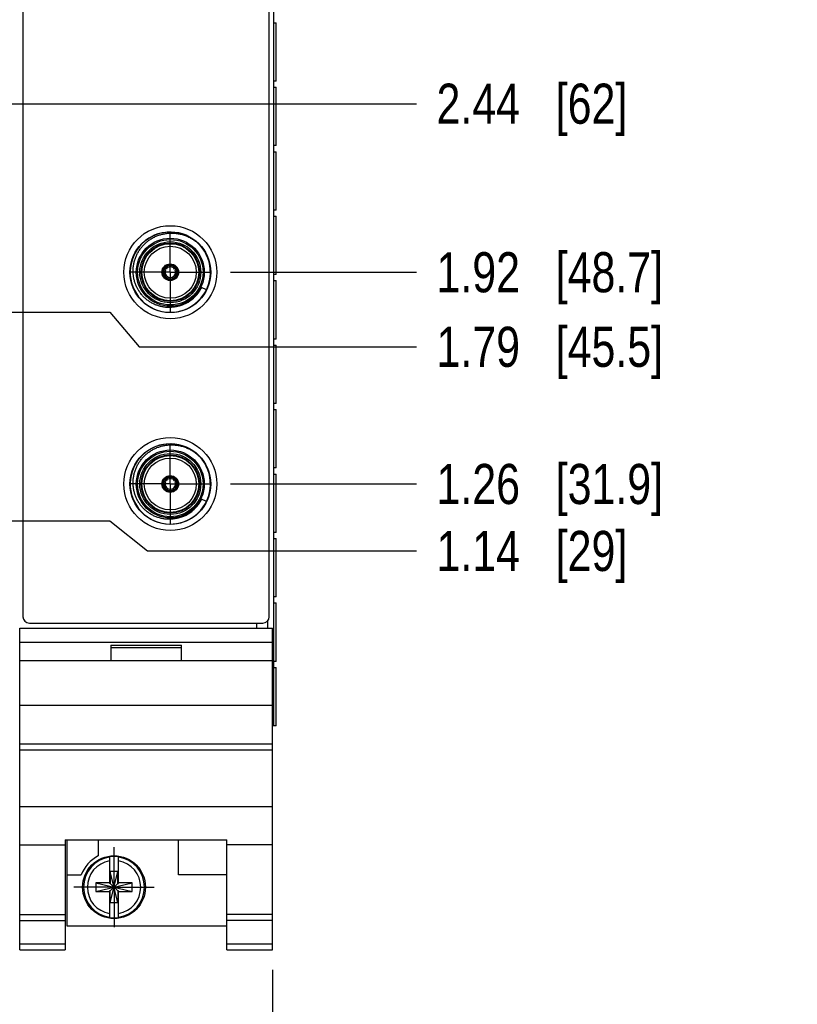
# Model space of a CAD drawing. Header units: inches. Extents: x 0 to 22, y 0 to 17.
# Tile 53 of 114: x 12 to 14.4, y 7 to 10.1. Entities that reach past the tile are written whole.
import ezdxf

# ---------------------------------------------------------------- set-up
doc = ezdxf.new("R2010")
doc.units = ezdxf.units.IN
doc.header["$LTSCALE"] = 1.21
doc.header["$MEASUREMENT"] = 0
doc.linetypes.add('CENTER', pattern=[0.6, 0.375, -0.075, 0.075, -0.075])
doc.layers.get('0').update_dxf_attribs({"linetype": 'CONTINUOUS'})
doc.layers.add('02___PRT_ALL_AXES', color=7, linetype='CONTINUOUS')
doc.layers.add('DIMENSIONS', color=7, linetype='CONTINUOUS')
doc.styles.get("Standard").update_dxf_attribs({"font": 'txt', "width": 0.8})
doc.dimstyles.new('DIMSTYLE_1', dxfattribs={"dimtxt": 0.125, "dimasz": 0.18, "dimexe": 0.125, "dimexo": 0.0625, "dimgap": 0.03125, "dimtad": 0, "dimtih": 1, "dimtoh": 1, "dimzin": 4, "dimdsep": 46, "dimtxsty": 'STANDARD', "dimblk": '_FILLED', "dimblk1": '_FILLED', "dimblk2": '_FILLED', "dimcen": 0.09, "dimadec": 0, "dimazin": 0, "dimtp": 0.01, "dimtm": 0.01, "dimtfac": 1, "dimtofl": 0, "dimtmove": 0, "dimatfit": 3, "dimldrblk": '_FILLED', "dimfxl": 1, "dimtolj": 1, "dimtzin": 4, "dimarcsym": 0})
doc.dimstyles.new('DIMSTYLE_2', dxfattribs={"dimtxt": 0.125, "dimasz": 0.18, "dimexe": 0.125, "dimexo": 0.0625, "dimgap": 0.0625, "dimtad": 0, "dimtih": 1, "dimtoh": 1, "dimzin": 4, "dimdsep": 46, "dimtxsty": 'STANDARD', "dimblk": '_FILLED', "dimblk1": '_FILLED', "dimblk2": '_FILLED', "dimcen": 0.09, "dimadec": 0, "dimazin": 0, "dimtp": 0.01, "dimtm": 0.01, "dimtfac": 1, "dimtofl": 0, "dimtmove": 0, "dimatfit": 3, "dimldrblk": '_FILLED', "dimfxl": 1, "dimtolj": 1, "dimtzin": 4, "dimarcsym": 0})

# ---------------------------------------------------------------- blocks, each defined once
blk = doc.blocks.new('_FILLED')
at = {"color": 0, "linetype": 'BYBLOCK'}
blk.add_solid([(0, 0), (-1, 0.174), (-1, -0.174)], dxfattribs=at)
blk = doc.blocks.new('*D8')
at = {"layer": 'DIMENSIONS', "color": 2, "linetype": 'CONTINUOUS'}
for p, q in [((7.1566, 7.0947), (7.1566, 5.3252)), ((12.7446, 7.0947), (12.7446, 5.3252)), ((7.1566, 5.4502), (9.2756, 5.4502)), ((12.7446, 5.4502), (10.6256, 5.4502))]:
    blk.add_line(p, q, dxfattribs=at)
at = {"layer": 'DIMENSIONS', "color": 2, "linetype": 'CONTINUOUS', "xscale": 0.18, "yscale": 0.18, "zscale": 0.18, "rotation": 180}
blk.add_blockref('_FILLED', (7.1566, 5.4502), dxfattribs=at)
at = {"layer": 'DIMENSIONS', "color": 2, "linetype": 'CONTINUOUS', "xscale": 0.18, "yscale": 0.18, "zscale": 0.18}
blk.add_blockref('_FILLED', (12.7446, 5.4502), dxfattribs=at)
at = {"layer": 'DIMENSIONS', "color": 2, "linetype": 'CONTINUOUS', "insert": (9.9506, 5.5127), "char_height": 0.125, "width": 1.225, "attachment_point": 2, "line_spacing_factor": 0.9}
blk.add_mtext('5.59{\\Ftxt.shx;\\W1.000000;\\H0.125000; }[141.9]', dxfattribs=at)
blk = doc.blocks.new('*D24')
at = {"layer": 'DIMENSIONS', "color": 2, "linetype": 'CONTINUOUS'}
blk.add_line((12.6137, 8.6089), (13.1938, 8.6089), dxfattribs=at)
at = {"layer": 'DIMENSIONS', "color": 2, "linetype": 'CONTINUOUS', "insert": (13.2563, 8.6714), "char_height": 0.125, "width": 1.125, "attachment_point": 1, "line_spacing_factor": 0.9}
blk.add_mtext('1.26{\\Ftxt.shx;\\W1.000000;\\H0.125000; }[31.9]', dxfattribs=at)
blk = doc.blocks.new('*D25')
at = {"layer": 'DIMENSIONS', "color": 2, "linetype": 'CONTINUOUS'}
blk.add_line((12.6137, 9.2689), (13.1938, 9.2689), dxfattribs=at)
at = {"layer": 'DIMENSIONS', "color": 2, "linetype": 'CONTINUOUS', "insert": (13.2563, 9.3314), "char_height": 0.125, "width": 1.125, "attachment_point": 1, "line_spacing_factor": 0.9}
blk.add_mtext('1.92{\\Ftxt.shx;\\W1.000000;\\H0.125000; }[48.7]', dxfattribs=at)
blk = doc.blocks.new('*D26')
at = {"layer": 'DIMENSIONS', "color": 2, "linetype": 'CONTINUOUS'}
blk.add_line((12.6137, 10.3964), (13.1938, 10.3964), dxfattribs=at)
at = {"layer": 'DIMENSIONS', "color": 2, "linetype": 'CONTINUOUS', "insert": (13.2563, 10.4589), "char_height": 0.125, "width": 1.125, "attachment_point": 1, "line_spacing_factor": 0.9}
blk.add_mtext('3.04{\\Ftxt.shx;\\W1.000000;\\H0.125000; }[77.3]', dxfattribs=at)
blk = doc.blocks.new('*D27')
at = {"layer": 'DIMENSIONS', "color": 2, "linetype": 'CONTINUOUS'}
blk.add_line((12.6137, 11.0584), (13.1938, 11.0584), dxfattribs=at)
at = {"layer": 'DIMENSIONS', "color": 2, "linetype": 'CONTINUOUS', "insert": (13.2563, 11.1209), "char_height": 0.125, "width": 1.125, "attachment_point": 1, "line_spacing_factor": 0.9}
blk.add_mtext('3.71{\\Ftxt.shx;\\W1.000000;\\H0.125000; }[94.1]', dxfattribs=at)
blk = doc.blocks.new('*D28')
at = {"layer": 'DIMENSIONS', "color": 2, "linetype": 'CONTINUOUS'}
blk.add_line((11.7342, 10.7861), (13.1938, 10.7861), dxfattribs=at)
at = {"layer": 'DIMENSIONS', "color": 2, "linetype": 'CONTINUOUS', "insert": (13.2563, 10.8486), "char_height": 0.125, "width": 1.125, "attachment_point": 1, "line_spacing_factor": 0.9}
blk.add_mtext('3.43{\\Ftxt.shx;\\W1.000000;\\H0.125000; }[87.2]', dxfattribs=at)
blk = doc.blocks.new('*D29')
at = {"layer": 'DIMENSIONS', "color": 2, "linetype": 'CONTINUOUS'}
for p, q in [((11.7342, 9.1442), (12.2373, 9.1442)), ((12.2373, 9.1442), (12.3294, 9.0365)), ((12.3294, 9.0365), (13.1938, 9.0365))]:
    blk.add_line(p, q, dxfattribs=at)
at = {"layer": 'DIMENSIONS', "color": 2, "linetype": 'CONTINUOUS', "insert": (13.2563, 9.099), "char_height": 0.125, "width": 1.125, "attachment_point": 1, "line_spacing_factor": 0.9}
blk.add_mtext('1.79{\\Ftxt.shx;\\W1.000000;\\H0.125000; }[45.5]', dxfattribs=at)
blk = doc.blocks.new('*D30')
at = {"layer": 'DIMENSIONS', "color": 2, "linetype": 'CONTINUOUS'}
blk.add_line((11.7342, 9.7942), (13.1938, 9.7942), dxfattribs=at)
at = {"layer": 'DIMENSIONS', "color": 2, "linetype": 'CONTINUOUS', "insert": (13.2563, 9.8567), "char_height": 0.125, "width": 0.925, "attachment_point": 1, "line_spacing_factor": 0.9}
blk.add_mtext('2.44{\\Ftxt.shx;\\W1.000000;\\H0.125000; }[62]', dxfattribs=at)
blk = doc.blocks.new('*D31')
at = {"layer": 'DIMENSIONS', "color": 2, "linetype": 'CONTINUOUS'}
for p, q in [((12.1619, 10.4271), (12.2875, 10.5685)), ((12.2875, 10.5685), (13.1938, 10.5685)), ((11.3361, 10.4271), (12.1619, 10.4271))]:
    blk.add_line(p, q, dxfattribs=at)
at = {"layer": 'DIMENSIONS', "color": 2, "linetype": 'CONTINUOUS', "insert": (13.2563, 10.631), "char_height": 0.125, "width": 1.125, "attachment_point": 1, "line_spacing_factor": 0.9}
blk.add_mtext('3.07{\\Ftxt.shx;\\W1.000000;\\H0.125000; }[78.1]', dxfattribs=at)
blk = doc.blocks.new('*D32')
at = {"layer": 'DIMENSIONS', "color": 2, "linetype": 'CONTINUOUS'}
for p, q in [((12.1745, 11.1271), (12.2959, 11.2801)), ((12.2959, 11.2801), (13.1938, 11.2801)), ((11.3361, 11.1271), (12.1745, 11.1271))]:
    blk.add_line(p, q, dxfattribs=at)
at = {"layer": 'DIMENSIONS', "color": 2, "linetype": 'CONTINUOUS', "insert": (13.2563, 11.3426), "char_height": 0.125, "width": 1.125, "attachment_point": 1, "line_spacing_factor": 0.9}
blk.add_mtext('3.77{\\Ftxt.shx;\\W1.000000;\\H0.125000; }[95.9]', dxfattribs=at)
blk = doc.blocks.new('*D33')
at = {"layer": 'DIMENSIONS', "color": 2, "linetype": 'CONTINUOUS'}
for p, q in [((11.7342, 8.4942), (12.2373, 8.4942)), ((12.2373, 8.4942), (12.3545, 8.4002)), ((12.3545, 8.4002), (13.1938, 8.4002))]:
    blk.add_line(p, q, dxfattribs=at)
at = {"layer": 'DIMENSIONS', "color": 2, "linetype": 'CONTINUOUS', "insert": (13.2563, 8.4627), "char_height": 0.125, "width": 0.925, "attachment_point": 1, "line_spacing_factor": 0.9}
blk.add_mtext('1.14{\\Ftxt.shx;\\W1.000000;\\H0.125000; }[29]', dxfattribs=at)

msp = doc.modelspace()

# ---------------------------------------------------------------- linework, layer by layer
at = {"color": 7, "linetype": 'CONTINUOUS'}
for p, q in [((11.9666, 12.2651), (11.9666, 8.1951)), ((12.7346, 8.1951), (12.7346, 12.2651)), ((12.7481, 10.0655), (12.7481, 10.0465)), ((12.7481, 10.0465), (12.7563, 10.0465)), ((12.7563, 9.8646), (12.7563, 10.0465)), ((12.7563, 9.8646), (12.7481, 9.8646)), ((12.7481, 9.8646), (12.7481, 9.8456)), ((12.7481, 9.8456), (12.7563, 9.8456)), ((12.7563, 9.6636), (12.7563, 9.8456)), ((12.7563, 9.6636), (12.7481, 9.6636)), ((12.7481, 9.6636), (12.7481, 9.6446)), ((12.7481, 9.6446), (12.7563, 9.6446)), ((12.7563, 9.4627), (12.7563, 9.6446)), ((12.7563, 9.4627), (12.7481, 9.4627)), ((12.7481, 9.4627), (12.7481, 9.4437)), ((12.7481, 9.4437), (12.7563, 9.4437)), ((12.7563, 9.2617), (12.7563, 9.4437)), ((12.4052, 9.2791), (12.4077, 9.2777)), ((12.4092, 9.2804), (12.4068, 9.2819)), ((12.4077, 9.2777), (12.4109, 9.2754)), ((12.4129, 9.2788), (12.4092, 9.2804)), ((12.4429, 9.2804), (12.4392, 9.2788)), ((12.4412, 9.2754), (12.4444, 9.2777)), ((12.4453, 9.2819), (12.4429, 9.2804)), ((12.4444, 9.2777), (12.4469, 9.2791)), ((12.4448, 9.2855), (12.4448, 9.2855)), ((12.4241, 9.2526), (12.4245, 9.2486)), ((12.4245, 9.2486), (12.4245, 9.2458)), ((12.4276, 9.2486), (12.428, 9.2526)), ((12.4276, 9.2458), (12.4276, 9.2486)), ((12.4311, 9.2444), (12.4311, 9.2444)), ((12.7563, 9.2617), (12.7481, 9.2617)), ((12.7481, 9.2617), (12.7481, 9.2427)), ((12.7481, 9.2427), (12.7563, 9.2427)), ((12.7563, 9.0608), (12.7563, 9.2427)), ((12.5385, 9.2144), (12.5238, 9.2215)), ((12.4602, 9.1658), (12.4589, 9.1653)), ((12.4614, 9.1662), (12.4602, 9.1658)), ((12.7563, 9.0608), (12.7481, 9.0608)), ((12.7481, 9.0608), (12.7481, 9.0418)), ((12.7481, 9.0418), (12.7563, 9.0418)), ((12.7563, 8.8598), (12.7563, 9.0418)), ((12.7563, 8.8598), (12.7481, 8.8598)), ((12.7481, 8.8598), (12.7481, 8.8408)), ((12.7481, 8.8408), (12.7563, 8.8408)), ((12.7563, 8.6589), (12.7563, 8.8408)), ((12.7563, 8.6589), (12.7481, 8.6589)), ((12.7481, 8.6589), (12.7481, 8.6399)), ((12.4448, 8.6255), (12.4448, 8.6255)), ((12.7481, 8.6399), (12.7563, 8.6399)), ((12.7563, 8.4579), (12.7563, 8.6399)), ((12.4052, 8.6191), (12.4077, 8.6177)), ((12.4092, 8.6204), (12.4068, 8.6219)), ((12.4077, 8.6177), (12.4109, 8.6154)), ((12.4129, 8.6188), (12.4092, 8.6204)), ((12.4429, 8.6204), (12.4392, 8.6188)), ((12.4412, 8.6154), (12.4444, 8.6177)), ((12.4453, 8.6219), (12.4429, 8.6204)), ((12.4444, 8.6177), (12.4469, 8.6191)), ((12.4241, 8.5926), (12.4245, 8.5886)), ((12.4245, 8.5886), (12.4245, 8.5858)), ((12.4276, 8.5886), (12.428, 8.5926)), ((12.4276, 8.5858), (12.4276, 8.5886)), ((12.4311, 8.5844), (12.4311, 8.5844)), ((12.5385, 8.5544), (12.5238, 8.5615)), ((12.4602, 8.5058), (12.4589, 8.5053)), ((12.4614, 8.5062), (12.4602, 8.5058)), ((12.7563, 8.4579), (12.7481, 8.4579)), ((12.7481, 8.4579), (12.7481, 8.4389)), ((12.7481, 8.4389), (12.7563, 8.4389)), ((12.7563, 8.257), (12.7563, 8.4389)), ((12.7563, 8.257), (12.7481, 8.257)), ((12.7481, 8.257), (12.7481, 8.238)), ((12.7481, 8.238), (12.7563, 8.238)), ((12.7563, 8.056), (12.7563, 8.238)), ((11.9866, 8.1751), (12.7146, 8.1751)), ((12.6958, 8.1592), (12.6958, 8.1751)), ((11.9566, 8.1592), (12.7446, 8.1592)), ((11.9566, 7.1572), (11.9566, 8.1592)), ((12.7446, 7.1572), (12.7446, 8.1592)), ((11.9566, 8.1162), (12.7446, 8.1162)), ((12.2406, 8.1062), (12.4606, 8.1062)), ((12.2406, 8.1062), (12.2406, 8.0592)), ((12.4606, 8.0592), (12.4606, 8.1062)), ((12.2406, 8.0992), (12.4606, 8.0992)), ((11.9566, 8.0592), (12.7446, 8.0592)), ((12.7563, 8.056), (12.7481, 8.056)), ((12.7481, 8.037), (12.7481, 8.056)), ((12.7481, 8.037), (12.7563, 8.037)), ((12.7563, 7.8551), (12.7563, 8.037)), ((11.9566, 7.9192), (12.7446, 7.9192)), ((12.7563, 7.8551), (12.7446, 7.8551)), ((11.9566, 7.7992), (12.7446, 7.7992)), ((12.7446, 7.7796), (11.9566, 7.7796)), ((11.9566, 7.6039), (12.7446, 7.6039)), ((12.0986, 7.4994), (12.6026, 7.4994)), ((12.0986, 7.4994), (12.0986, 7.1572)), ((12.1046, 7.2302), (12.1046, 7.4994)), ((12.2016, 7.4994), (12.2016, 7.4495)), ((12.4516, 7.3902), (12.4516, 7.4994)), ((12.6026, 7.1572), (12.6026, 7.4994)), ((11.9566, 7.4842), (12.0986, 7.4842)), ((12.7446, 7.4842), (12.6026, 7.4842)), ((12.2368, 7.4468), (12.2368, 7.3639)), ((12.2643, 7.3639), (12.2643, 7.4468)), ((12.2623, 7.4007), (12.2388, 7.4007)), ((12.2623, 7.3036), (12.2388, 7.4007)), ((12.2388, 7.4007), (12.2388, 7.3639)), ((12.2388, 7.3036), (12.2623, 7.4007)), ((12.2623, 7.3639), (12.2623, 7.4007)), ((12.1046, 7.3902), (12.1484, 7.3902)), ((12.1935, 7.3384), (12.3076, 7.3659)), ((12.2368, 7.3659), (12.1935, 7.3659)), ((12.1935, 7.3659), (12.3076, 7.3384)), ((12.1935, 7.3659), (12.1935, 7.3384)), ((12.3076, 7.3659), (12.2643, 7.3659)), ((12.3076, 7.3384), (12.3076, 7.3659)), ((12.6026, 7.3902), (12.4516, 7.3902)), ((12.1935, 7.3384), (12.2368, 7.3384)), ((12.2388, 7.3639), (12.2368, 7.3639)), ((12.2388, 7.3405), (12.2368, 7.3405)), ((12.2368, 7.3405), (12.2368, 7.2575)), ((12.2388, 7.3639), (12.2623, 7.3405)), ((12.2388, 7.3405), (12.2623, 7.3639)), ((12.2388, 7.3036), (12.2388, 7.3405)), ((12.2623, 7.3639), (12.2643, 7.3639)), ((12.2643, 7.3405), (12.2623, 7.3405)), ((12.2623, 7.3405), (12.2623, 7.3036)), ((12.2643, 7.2575), (12.2643, 7.3405)), ((12.2643, 7.3384), (12.3076, 7.3384)), ((12.2623, 7.3036), (12.2388, 7.3036)), ((11.9566, 7.2672), (12.0986, 7.2672)), ((11.9566, 7.2479), (12.0986, 7.2479)), ((12.7446, 7.2672), (12.6026, 7.2672)), ((12.7446, 7.2479), (12.6026, 7.2479)), ((12.6026, 7.2302), (12.1046, 7.2302)), ((12.0986, 7.1751), (11.9566, 7.1751)), ((11.9566, 7.1572), (12.0986, 7.1572)), ((12.7446, 7.1751), (12.6026, 7.1751)), ((12.6026, 7.1572), (12.7446, 7.1572))]:
    msp.add_line(p, q, dxfattribs=at)
at = {"color": 9, "linetype": 'CONTINUOUS'}
for p, q in [((12.7475, 11.8551), (12.7475, 7.8551)), ((12.7561, 9.8646), (12.7561, 10.0465)), ((12.7561, 9.6636), (12.7561, 9.8456)), ((12.7561, 9.4627), (12.7561, 9.6446)), ((12.7561, 9.2617), (12.7561, 9.4437)), ((12.7561, 9.0608), (12.7561, 9.2427)), ((12.7561, 8.8598), (12.7561, 9.0418)), ((12.7561, 8.6589), (12.7561, 8.8408)), ((12.7561, 8.4579), (12.7561, 8.6399)), ((12.7561, 8.257), (12.7561, 8.4389)), ((12.7561, 8.056), (12.7561, 8.238)), ((12.7297, 8.1592), (12.7297, 8.182)), ((12.7561, 7.8551), (12.7561, 8.037))]:
    msp.add_line(p, q, dxfattribs=at)
at = {"color": 7, "linetype": 'CONTINUOUS'}
for centre, radius in [((12.4261, 9.2689), 0.145), ((12.4261, 9.2689), 0.106), ((12.4261, 9.2689), 0.091), ((12.4261, 9.2689), 0.081), ((12.4261, 9.2689), 0.026), ((12.4261, 9.2689), 0.025), ((12.4261, 8.6089), 0.145), ((12.4261, 8.6089), 0.106), ((12.4261, 8.6089), 0.091), ((12.4261, 8.6089), 0.081), ((12.4261, 8.6089), 0.026), ((12.4261, 8.6089), 0.025), ((12.2506, 7.3522), 0.098)]:
    msp.add_circle(centre, radius, dxfattribs=at)
at = {"color": 9, "linetype": 'CONTINUOUS'}
for centre, radius in [((12.4261, 9.2689), 0.126), ((12.4261, 9.2689), 0.102), ((12.4261, 9.2689), 0.095), ((12.4261, 9.2689), 0.089), ((12.4261, 8.6089), 0.126), ((12.4261, 8.6089), 0.102), ((12.4261, 8.6089), 0.095), ((12.4261, 8.6089), 0.089)]:
    msp.add_circle(centre, radius, dxfattribs=at)
at = {"color": 7, "linetype": 'CONTINUOUS'}
for centre, radius, start, end in [((12.4261, 9.2689), 0.125, 43.9469, 43.5161), ((12.4248, 9.2517), 0.0337, 125.527, 131.7956), ((12.4261, 9.2689), 0.0232, 153.8689, 266.1311), ((12.4261, 9.2689), 0.0204, 154.4295, 265.5705), ((12.4261, 9.2689), 0.0232, 33.8689, 146.1311), ((12.4261, 9.2689), 0.0195, 145.089, 154.9077), ((12.4261, 9.2689), 0.0204, 34.4295, 145.5705), ((12.4261, 9.2689), 0.0165, 156.8706, 263.1294), ((12.4261, 9.2689), 0.0165, 36.8708, 143.1292), ((12.4261, 9.2689), 0.0232, 273.8689, 26.1311), ((12.4261, 9.2689), 0.0204, 274.4295, 25.5705), ((12.4261, 9.2689), 0.0165, 276.8708, 23.1292), ((12.4261, 9.2689), 0.0195, 25.0923, 34.911), ((12.4275, 9.2519), 0.0335, 48.1826, 54.4948), ((12.4106, 9.2762), 0.0335, 288.1818, 294.4949), ((12.4261, 9.2689), 0.0195, 265.1051, 274.8949), ((12.4261, 8.6089), 0.125, 43.9469, 43.5161), ((12.4261, 8.6089), 0.0232, 33.8689, 146.1311), ((12.4261, 8.6089), 0.0204, 34.4295, 145.5705), ((12.4261, 8.6089), 0.0165, 36.8708, 143.1292), ((12.4248, 8.5917), 0.0337, 125.527, 131.7956), ((12.4261, 8.6089), 0.0232, 153.8689, 266.1311), ((12.4261, 8.6089), 0.0204, 154.4295, 265.5705), ((12.4261, 8.6089), 0.0195, 145.089, 154.9077), ((12.4261, 8.6089), 0.0165, 156.8706, 263.1294), ((12.4261, 8.6089), 0.0232, 273.8689, 26.1311), ((12.4261, 8.6089), 0.0204, 274.4295, 25.5705), ((12.4261, 8.6089), 0.0165, 276.8708, 23.1292), ((12.4261, 8.6089), 0.0195, 25.0923, 34.911), ((12.4275, 8.5919), 0.0335, 48.1826, 54.4948), ((12.4106, 8.6162), 0.0335, 288.1818, 294.4949), ((12.4261, 8.6089), 0.0195, 265.1051, 274.8949), ((11.9866, 8.1951), 0.02, 180, 270), ((12.7146, 8.1951), 0.02, 270, 360), ((12.2506, 7.3522), 0.109, 116.7143, 159.5968), ((12.2506, 7.3522), 0.0956, 81.7166, 98.2834), ((12.2506, 7.3522), 0.0956, 261.7166, 278.2834)]:
    msp.add_arc(centre, radius, start, end, dxfattribs=at)
at = {"color": 9, "linetype": 'CONTINUOUS'}
for centre, radius, start, end in [((12.4261, 9.2688), 0.1085, 319.6198, 334.1741), ((12.4256, 9.2696), 0.1094, 289.3247, 319.4693), ((12.4256, 8.6096), 0.1094, 289.3247, 319.4693), ((12.4261, 8.6088), 0.1085, 319.6198, 334.1741), ((12.2506, 7.3522), 0.0947, 98.3637, 261.6363), ((12.2506, 7.3522), 0.0832, 99.5336, 260.4664), ((12.2506, 7.3522), 0.0947, 278.3637, 81.6363), ((12.2506, 7.3522), 0.0832, 279.5336, 80.4664)]:
    msp.add_arc(centre, radius, start, end, dxfattribs=at)
at = {"color": 7, "linetype": 'CONTINUOUS'}
for centre, major_axis, start_param, end_param in [((12.4341, 9.2829), (0.0154, 0.0267), -4.344241, -4.221481), ((12.418, 9.2829), (-0.0154, 0.0267), -2.061705, -1.939033), ((12.4421, 9.2689), (0.0308, 0), -2.061705, -1.939029), ((12.4341, 8.6229), (0.0154, 0.0267), -4.344241, -4.221481), ((12.418, 8.6229), (-0.0154, 0.0267), -2.061705, -1.939033), ((12.4421, 8.6089), (0.0308, 0), -2.061705, -1.939029)]:
    msp.add_ellipse(centre, major_axis=major_axis, ratio=0.85277, start_param=start_param, end_param=end_param, dxfattribs=at)
for points, knots in [([(12.4261, 9.159), (12.4223, 9.1589), (12.4147, 9.159), (12.4033, 9.1604), (12.3941, 9.1625), (12.3868, 9.1648), (12.3815, 9.1667), (12.3762, 9.1689), (12.3711, 9.1714), (12.3661, 9.1742), (12.3597, 9.1782), (12.352, 9.1838), (12.3435, 9.1914), (12.3372, 9.1985), (12.3325, 9.2044), (12.3292, 9.2091), (12.3262, 9.2139), (12.3225, 9.2205), (12.3184, 9.2291), (12.3147, 9.2399), (12.312, 9.251), (12.3106, 9.2604), (12.3101, 9.268), (12.31, 9.2736), (12.3102, 9.2793), (12.3109, 9.2869), (12.3123, 9.2963), (12.3152, 9.3073), (12.3184, 9.3163), (12.3215, 9.3232), (12.3241, 9.3283), (12.3269, 9.3332), (12.331, 9.3396), (12.3367, 9.3472), (12.3443, 9.3557), (12.3527, 9.3634), (12.3618, 9.3702), (12.3699, 9.3752), (12.3767, 9.3787), (12.3818, 9.3811), (12.3871, 9.3832), (12.3943, 9.3857), (12.4035, 9.3882), (12.4147, 9.3901), (12.4223, 9.3907), (12.4261, 9.3908)], [0, 0, 0, 0, 0.031245, 0.06249, 0.093735, 0.109363, 0.124991, 0.140619, 0.156246, 0.171874, 0.187502, 0.218748, 0.249994, 0.28124, 0.296867, 0.312495, 0.328123, 0.343751, 0.374998, 0.406244, 0.437491, 0.468737, 0.484365, 0.499993, 0.515621, 0.53125, 0.562497, 0.593744, 0.624991, 0.640619, 0.656247, 0.671875, 0.687503, 0.718751, 0.749999, 0.781247, 0.812494, 0.843742, 0.85937, 0.874998, 0.890627, 0.906255, 0.937504, 0.968752, 1, 1, 1, 1]), ([(12.4261, 9.3908), (12.4302, 9.391), (12.4365, 9.3909), (12.4448, 9.39), (12.4531, 9.3888), (12.4633, 9.3865), (12.4732, 9.3831), (12.4809, 9.3798), (12.4865, 9.3771), (12.492, 9.3741), (12.4965, 9.3713), (12.4999, 9.369), (12.5025, 9.3672), (12.505, 9.3653), (12.5075, 9.3633), (12.5099, 9.3613), (12.5122, 9.3593), (12.5145, 9.3571), (12.516, 9.3557), (12.5168, 9.3549)], [0, 0, 0, 0, 0.12497, 0.187476, 0.249982, 0.374955, 0.499928, 0.562434, 0.62494, 0.687446, 0.749952, 0.781207, 0.812463, 0.843719, 0.874975, 0.906231, 0.937488, 0.968746, 1, 1, 1, 1]), ([(12.5238, 9.2215), (12.5232, 9.2205), (12.522, 9.2186), (12.5204, 9.2162), (12.5192, 9.2143), (12.5179, 9.2124), (12.5163, 9.21), (12.5143, 9.2072), (12.5123, 9.2045), (12.5102, 9.2018), (12.5087, 9.2), (12.508, 9.1992)], [0, 0, 0, 0, 0.124891, 0.249835, 0.312326, 0.374827, 0.499843, 0.624867, 0.749904, 0.874951, 1, 1, 1, 1]), ([(12.508, 9.1992), (12.5072, 9.1983), (12.5056, 9.1965), (12.5023, 9.1929), (12.498, 9.1887), (12.4926, 9.1841), (12.4868, 9.1797), (12.4808, 9.1758), (12.4746, 9.1722), (12.4681, 9.169), (12.4637, 9.1671), (12.4614, 9.1662)], [0, 0, 0, 0, 0.062511, 0.125021, 0.250028, 0.375032, 0.500034, 0.625032, 0.750026, 0.875016, 1, 1, 1, 1]), ([(12.4589, 9.1653), (12.4575, 9.1648), (12.4556, 9.1642), (12.4529, 9.1633), (12.4502, 9.1626), (12.4468, 9.1617), (12.4427, 9.1609), (12.4386, 9.1602), (12.433, 9.1594), (12.4288, 9.1591), (12.4261, 9.159)], [0, 0, 0, 0, 0.125002, 0.187508, 0.250013, 0.375017, 0.500023, 0.625026, 0.750031, 1, 1, 1, 1]), ([(12.4261, 8.499), (12.4223, 8.4989), (12.4147, 8.499), (12.4033, 8.5004), (12.3941, 8.5025), (12.3868, 8.5048), (12.3815, 8.5067), (12.3762, 8.5089), (12.3711, 8.5114), (12.3661, 8.5142), (12.3597, 8.5182), (12.352, 8.5238), (12.3435, 8.5314), (12.3372, 8.5385), (12.3325, 8.5444), (12.3292, 8.5491), (12.3262, 8.5539), (12.3225, 8.5605), (12.3184, 8.5691), (12.3147, 8.5799), (12.312, 8.591), (12.3106, 8.6004), (12.3101, 8.608), (12.31, 8.6136), (12.3102, 8.6193), (12.3109, 8.6269), (12.3123, 8.6363), (12.3152, 8.6473), (12.3184, 8.6563), (12.3215, 8.6632), (12.3241, 8.6683), (12.3269, 8.6732), (12.331, 8.6796), (12.3367, 8.6872), (12.3443, 8.6957), (12.3527, 8.7034), (12.3618, 8.7102), (12.3699, 8.7152), (12.3767, 8.7187), (12.3818, 8.7211), (12.3871, 8.7232), (12.3943, 8.7257), (12.4035, 8.7282), (12.4147, 8.7301), (12.4223, 8.7307), (12.4261, 8.7308)], [0, 0, 0, 0, 0.031245, 0.06249, 0.093735, 0.109363, 0.124991, 0.140619, 0.156246, 0.171874, 0.187502, 0.218748, 0.249994, 0.28124, 0.296867, 0.312495, 0.328123, 0.343751, 0.374998, 0.406244, 0.437491, 0.468737, 0.484365, 0.499993, 0.515621, 0.53125, 0.562497, 0.593744, 0.624991, 0.640619, 0.656247, 0.671875, 0.687503, 0.718751, 0.749999, 0.781247, 0.812494, 0.843742, 0.85937, 0.874998, 0.890627, 0.906255, 0.937504, 0.968752, 1, 1, 1, 1]), ([(12.4261, 8.7308), (12.4302, 8.731), (12.4365, 8.7309), (12.4448, 8.73), (12.4531, 8.7288), (12.4633, 8.7265), (12.4732, 8.7231), (12.4809, 8.7198), (12.4865, 8.7171), (12.492, 8.7141), (12.4965, 8.7113), (12.4999, 8.709), (12.5025, 8.7072), (12.505, 8.7053), (12.5075, 8.7033), (12.5099, 8.7013), (12.5122, 8.6993), (12.5145, 8.6971), (12.516, 8.6957), (12.5168, 8.6949)], [0, 0, 0, 0, 0.12497, 0.187476, 0.249982, 0.374955, 0.499928, 0.562434, 0.62494, 0.687446, 0.749952, 0.781207, 0.812463, 0.843719, 0.874975, 0.906231, 0.937488, 0.968746, 1, 1, 1, 1]), ([(12.508, 8.5392), (12.5072, 8.5383), (12.5056, 8.5365), (12.5023, 8.5329), (12.498, 8.5287), (12.4926, 8.5241), (12.4868, 8.5197), (12.4808, 8.5158), (12.4746, 8.5122), (12.4681, 8.509), (12.4637, 8.5071), (12.4614, 8.5062)], [0, 0, 0, 0, 0.062511, 0.125021, 0.250028, 0.375032, 0.500034, 0.625032, 0.750026, 0.875016, 1, 1, 1, 1]), ([(12.5238, 8.5615), (12.5232, 8.5605), (12.522, 8.5586), (12.5204, 8.5562), (12.5192, 8.5543), (12.5179, 8.5524), (12.5163, 8.55), (12.5143, 8.5472), (12.5123, 8.5445), (12.5102, 8.5418), (12.5087, 8.54), (12.508, 8.5392)], [0, 0, 0, 0, 0.124891, 0.249835, 0.312326, 0.374827, 0.499843, 0.624867, 0.749904, 0.874951, 1, 1, 1, 1]), ([(12.4589, 8.5053), (12.4575, 8.5048), (12.4556, 8.5042), (12.4529, 8.5033), (12.4502, 8.5026), (12.4468, 8.5017), (12.4427, 8.5009), (12.4386, 8.5002), (12.433, 8.4994), (12.4288, 8.4991), (12.4261, 8.499)], [0, 0, 0, 0, 0.125002, 0.187508, 0.250013, 0.375017, 0.500023, 0.625026, 0.750031, 1, 1, 1, 1])]:
    msp.add_open_spline(points, degree=3, knots=knots, dxfattribs=at)
at = {"layer": '02___PRT_ALL_AXES', "color": 7, "linetype": 'CENTER'}
for p, q in [((12.4261, 9.2689), (12.4261, 9.394)), ((12.4261, 9.2689), (12.301, 9.2689)), ((12.4261, 9.2689), (12.5512, 9.2689)), ((12.4261, 9.2689), (12.4261, 9.1438)), ((12.4261, 8.6089), (12.4261, 8.734)), ((12.4261, 8.6089), (12.301, 8.6089)), ((12.4261, 8.6089), (12.5512, 8.6089)), ((12.4261, 8.6089), (12.4261, 8.4838)), ((12.2506, 7.3522), (12.2506, 7.4773)), ((12.2506, 7.3522), (12.1255, 7.3522)), ((12.2506, 7.3522), (12.3757, 7.3522)), ((12.2506, 7.3522), (12.2506, 7.2271))]:
    msp.add_line(p, q, dxfattribs=at)

# ---------------------------------------------------------------- dimensions: what is measured, and where the dimension line sits
at = {"layer": 'DIMENSIONS', "color": 2, "linetype": 'CONTINUOUS'}
for feature_location, offset, origin, picture, middle in [((11.3361, 11.1271), (1.8577, 0.153), (11.2736, 7.3522), '*D32', (13.8188, 11.2801)), ((12.6137, 11.0584), (0.5801, 0), (12.5512, 7.3522), '*D27', (13.8188, 11.0584)), ((11.7342, 10.7861), (1.4596, 0), (11.6717, 7.3522), '*D28', (13.8188, 10.7861)), ((11.3361, 10.4271), (1.8577, 0.1414), (11.2736, 7.3522), '*D31', (13.8188, 10.5685)), ((12.6137, 10.3964), (0.5801, 0), (12.5512, 7.3522), '*D26', (13.8188, 10.3964)), ((11.7342, 9.7942), (1.4596, 0), (11.6717, 7.3522), '*D30', (13.7188, 9.7942)), ((12.6137, 9.2689), (0.5801, 0), (12.5512, 7.3522), '*D25', (13.8188, 9.2689)), ((11.7342, 9.1442), (1.4596, -0.1078), (11.6717, 7.3522), '*D29', (13.8188, 9.0365)), ((12.6137, 8.6089), (0.5801, 0), (12.5512, 7.3522), '*D24', (13.8188, 8.6089)), ((11.7342, 8.4942), (1.4596, -0.094), (11.6717, 7.3522), '*D33', (13.7188, 8.4002))]:
    dim = msp.add_ordinate_dim(feature_location=feature_location, offset=offset, dtype=0, origin=origin, dimstyle='DIMSTYLE_1', dxfattribs=at)
    dim.commit()
    dim.dimension.update_dxf_attribs({"geometry": picture, "text_midpoint": middle})
dim = msp.add_linear_dim(base=(12.7446, 5.4502), p1=(7.1566, 7.1572), p2=(12.7446, 7.1572), dimstyle='DIMSTYLE_2', dxfattribs=at)
dim.commit()
dim.dimension.update_dxf_attribs({"geometry": '*D8', "text_midpoint": (9.9506, 5.4502), "dimtype": 160})

doc.saveas('drawing.dxf')
